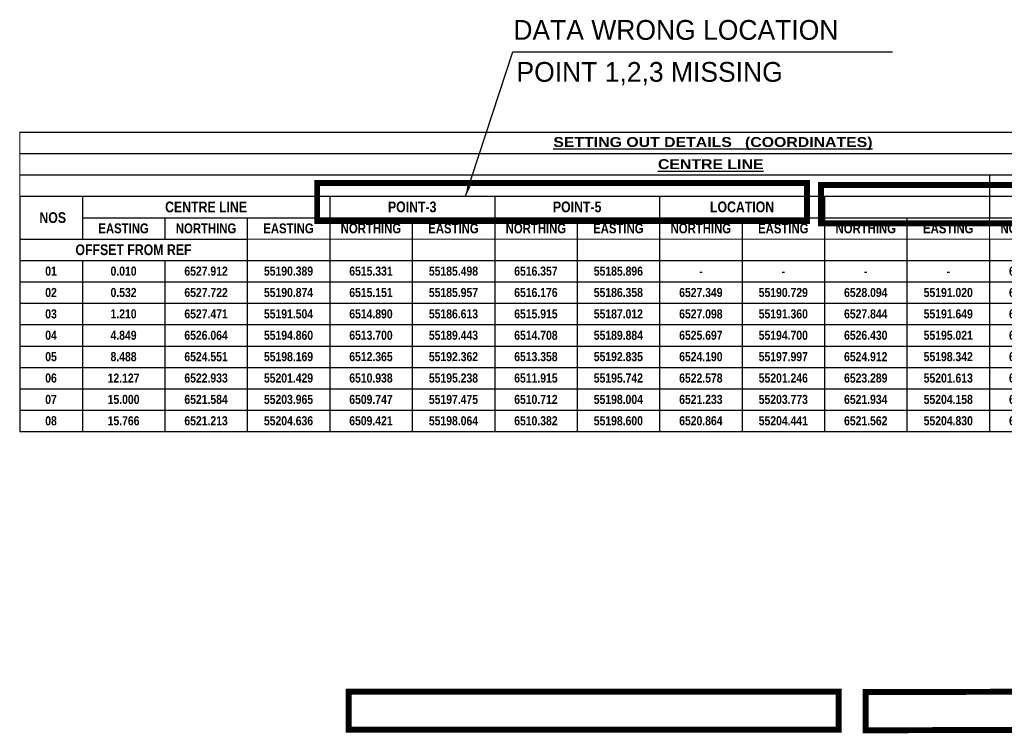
# Model space of a CAD drawing. Header units: metres. Extents: x 110.2 to 137.8, y -16.1 to 9.7.
# Tile 2 of 4: x 110.9 to 127.5, y -2.3 to 9.7. Entities that reach past the tile are written whole.
import ezdxf

# ---------------------------------------------------------------- set-up
doc = ezdxf.new("R2010")
doc.units = ezdxf.units.M
doc.styles.add('MtXpl_Arial_Black', font='txt')
doc.styles.get("Standard").update_dxf_attribs({"font": 'arial.ttf'})
doc.dimstyles.get("Standard").update_dxf_attribs({"dimtxt": 0.18, "dimasz": 0.18, "dimexe": 0.18, "dimexo": 0.0625, "dimgap": 0.09, "dimtad": 0, "dimtih": 1, "dimtoh": 1, "dimdec": 4, "dimzin": 0, "dimdsep": 46, "dimtxsty": 'Standard', "dimcen": 0.09, "dimadec": 0, "dimazin": 0, "dimtfac": 1, "dimtdec": 4, "dimtofl": 0, "dimtmove": 0, "dimatfit": 3, "dimfxl": 1, "dimtolj": 1, "dimtzin": 0, "dimarcsym": 0})

# ---------------------------------------------------------------- blocks, each defined once
blk = doc.blocks.new('*T1')
at = {"color": 0, "linetype": 'ByBlock', "lineweight": -2, "transparency": 16777216}
for p, q in [((0, 0), (23.268, 0)), ((23.268, 0), (23.268, -1.08)), ((0, -0.36), (23.268, -0.36)), ((0, -0.72), (23.268, -0.72)), ((16.327, -0.72), (16.327, -1.08)), ((17.715, -0.72), (17.715, -1.08)), ((19.103, -0.72), (19.103, -1.08)), ((20.492, -0.72), (20.492, -1.08)), ((21.88, -0.72), (21.88, -1.08)), ((1.055, -1.08), (16.327, -1.08)), ((0, -1.801), (3.832, -1.801)), ((3.832, -1.801), (3.832, -2.161)), ((5.22, -1.801), (5.22, -2.161)), ((6.608, -1.801), (6.608, -2.161)), ((7.997, -1.801), (7.997, -2.161)), ((9.385, -1.801), (9.385, -2.161)), ((10.773, -1.801), (10.773, -2.161)), ((12.162, -1.801), (12.162, -2.161)), ((13.55, -1.801), (13.55, -2.161)), ((14.938, -1.801), (14.938, -2.161)), ((16.327, -1.801), (16.327, -2.161)), ((17.715, -1.801), (17.715, -2.161)), ((19.103, -1.801), (19.103, -2.161)), ((20.492, -1.801), (20.492, -2.161)), ((21.88, -1.801), (23.268, -1.801)), ((0, -5.041), (23.268, -5.041))]:
    blk.add_line(p, q, dxfattribs=at)
at = {"linetype": 'ByBlock', "lineweight": 15, "transparency": 16777216}
for p, q in [((0, 0), (0, -1.08)), ((21.88, -1.08), (21.88, -1.801)), ((16.327, -1.441), (16.327, -1.801)), ((3.832, -1.801), (21.88, -1.801))]:
    blk.add_line(p, q, dxfattribs=at)
at = {"linetype": 'ByBlock', "lineweight": 30, "transparency": 16777216}
for p, q in [((0, -1.08), (1.055, -1.08)), ((0, -1.08), (0, -5.041)), ((16.327, -1.08), (23.268, -1.08)), ((23.268, -1.08), (23.268, -5.041))]:
    blk.add_line(p, q, dxfattribs=at)
at = {"linetype": 'ByBlock', "lineweight": -2, "transparency": 16777216}
for p, q in [((1.055, -1.08), (1.055, -1.801)), ((5.22, -1.08), (5.22, -1.801)), ((7.997, -1.08), (7.997, -1.801)), ((10.773, -1.08), (10.773, -1.801)), ((13.55, -1.08), (13.55, -1.801)), ((16.327, -1.08), (16.327, -1.441)), ((19.103, -1.08), (19.103, -1.801)), ((1.055, -1.441), (21.88, -1.441)), ((2.443, -1.441), (2.443, -1.801)), ((3.832, -1.441), (3.832, -1.801)), ((6.608, -1.441), (6.608, -1.801)), ((9.385, -1.441), (9.385, -1.801)), ((12.162, -1.441), (12.162, -1.801)), ((14.938, -1.441), (14.938, -1.801)), ((17.715, -1.441), (17.715, -1.801)), ((20.492, -1.441), (20.492, -1.801)), ((21.88, -1.801), (21.88, -5.041)), ((0, -2.161), (21.88, -2.161)), ((1.055, -2.161), (1.055, -5.041)), ((2.443, -2.161), (2.443, -5.041)), ((3.832, -2.161), (3.832, -5.041)), ((5.22, -2.161), (5.22, -5.041)), ((6.608, -2.161), (6.608, -5.041)), ((7.997, -2.161), (7.997, -5.041)), ((9.385, -2.161), (9.385, -5.041)), ((10.773, -2.161), (10.773, -5.041)), ((12.162, -2.161), (12.162, -5.041)), ((13.55, -2.161), (13.55, -5.041)), ((14.938, -2.161), (14.938, -5.041)), ((16.327, -2.161), (16.327, -5.041)), ((17.715, -2.161), (17.715, -5.041)), ((19.103, -2.161), (19.103, -5.041)), ((20.492, -2.161), (20.492, -5.041)), ((0, -2.521), (21.88, -2.521)), ((0, -2.881), (21.88, -2.881)), ((0, -3.241), (21.88, -3.241)), ((0, -3.601), (21.88, -3.601)), ((0, -3.961), (21.88, -3.961)), ((0, -4.321), (21.88, -4.321)), ((0, -4.681), (21.88, -4.681))]:
    blk.add_line(p, q, dxfattribs=at)
at = {"color": 0, "transparency": 16777216}
for s, insert, char_height, width, attachment_point in [('{\\fArial Black|b0|i0|c0;\\C7;\\L SETTING OUT DETAILS   (COORDINATES)', (11.634, -0.3), 0.16667, 23.14833, 8), ('{\\fArial Black|b1|i0|c0;\\C7;\\LCENTRE LINE ', (11.634, -0.54), 0.16667, 23.14833, 5), ('{\\fArial Narrow|b1|i0|c0;\\C7;CENTRE LINE', (3.138, -1.26), 0.18056, 4.045, 5), ('{\\fArial Narrow|b1|i0|c0;\\C7;POINT-3', (6.608, -1.26), 0.18056, 2.65667, 5), ('{\\fArial Narrow|b1|i0|c0;\\C7;POINT-5', (9.385, -1.26), 0.18056, 2.65667, 5), ('{\\fArial Narrow|b1|i0|c0;\\C7;LOCATION', (12.162, -1.26), 0.18056, 2.65667, 5), ('{\\fArial Narrow|b1|i0|c0;\\C7; NOS', (0.528, -1.44), 0.18056, 0.935, 5), ('{\\fArial Narrow|b1|i0|c0;\\C7;EASTING', (1.749, -1.621), 0.16667, 1.26833, 5), ('{\\fArial Narrow|b1|i0|c0;\\C7;NORTHING', (3.138, -1.621), 0.16667, 1.26833, 5), ('{\\fArial Narrow|b1|i0|c0;\\C7;EASTING', (4.526, -1.621), 0.16667, 1.26833, 5), ('{\\fArial Narrow|b1|i0|c0;\\C7;NORTHING', (5.914, -1.621), 0.16667, 1.26833, 5), ('{\\fArial Narrow|b1|i0|c0;\\C7;EASTING', (7.303, -1.621), 0.16667, 1.26833, 5), ('{\\fArial Narrow|b1|i0|c0;\\C7;NORTHING', (8.691, -1.621), 0.16667, 1.26833, 5), ('{\\fArial Narrow|b1|i0|c0;\\C7;EASTING', (10.079, -1.621), 0.16667, 1.26833, 5), ('{\\fArial Narrow|b1|i0|c0;\\C7;NORTHING', (11.468, -1.621), 0.16667, 1.26833, 5), ('{\\fArial Narrow|b1|i0|c0;\\C7;EASTING', (12.856, -1.621), 0.16667, 1.26833, 5), ('{\\fArial Narrow|b1|i0|c0;\\C7;NORTHING', (14.244, -1.621), 0.16667, 1.26833, 5), ('{\\fArial Narrow|b1|i0|c0;\\C7;EASTING', (15.633, -1.621), 0.16667, 1.26833, 5), ('{\\fArial Narrow|b1|i0|c0;\\C7;NORTHING', (17.021, -1.621), 0.16667, 1.26833, 5), ('{\\fArial Narrow|b1|i0|c0;\\C7;EASTING', (18.409, -1.621), 0.16667, 1.26833, 5), ('{\\fArial Narrow|b1|i0|c0;\\C7;NORTHING', (19.798, -1.621), 0.16667, 1.26833, 5), ('{\\fArial Narrow|b1|i0|c0;\\C7;OFFSET FROM REF', (1.916, -1.981), 0.18056, 3.71167, 5), ('{\\fArial Narrow|b1|i0|c0;\\C7;01', (0.528, -2.341), 0.15278, 0.935, 5), ('{\\fArial Narrow|b1|i0|c0;\\C7;0.010', (1.749, -2.341), 0.15278, 1.26833, 5), ('{\\fArial Narrow|b1|i0|c0;\\C7;6527.912', (3.138, -2.341), 0.15278, 1.26833, 5), ('{\\fArial Narrow|b1|i0|c0;\\C7;55190.389', (4.526, -2.341), 0.15278, 1.26833, 5), ('{\\fArial Narrow|b1|i0|c0;\\C7;6515.331', (5.914, -2.341), 0.15278, 1.26833, 5), ('{\\fArial Narrow|b1|i0|c0;\\C7;55185.498', (7.303, -2.341), 0.15278, 1.26833, 5), ('{\\fArial Narrow|b1|i0|c0;\\C7;6516.357', (8.691, -2.341), 0.15278, 1.26833, 5), ('{\\fArial Narrow|b1|i0|c0;\\C7;55185.896', (10.079, -2.341), 0.15278, 1.26833, 5), ('{\\fArial Narrow|b1|i0|c0;\\C7;6539.471', (17.021, -2.341), 0.15278, 1.26833, 5), ('{\\fArial Narrow|b1|i0|c0;\\C7;55194.882', (18.409, -2.341), 0.15278, 1.26833, 5), ('{\\fArial Narrow|b1|i0|c0;\\C7;6540.497', (19.798, -2.341), 0.15278, 1.26833, 5), ('{\\fArial Narrow|b1|i0|c0;\\C7;55195.281', (21.186, -2.341), 0.15278, 1.26833, 5), ('{\\fArial Narrow|b1|i0|c0;\\C7;-', (11.468, -2.341), 0.15278, 1.26833, 5), ('{\\fArial Narrow|b1|i0|c0;\\C7;-', (12.856, -2.341), 0.15278, 1.26833, 5), ('{\\fArial Narrow|b1|i0|c0;\\C7;-', (14.244, -2.341), 0.15278, 1.26833, 5), ('{\\fArial Narrow|b1|i0|c0;\\C7;-', (15.633, -2.341), 0.15278, 1.26833, 5), ('{\\fArial Narrow|b1|i0|c0;\\C7;02', (0.528, -2.701), 0.15278, 0.935, 5), ('{\\fArial Narrow|b1|i0|c0|p34;0.532}', (1.749, -2.701), 0.15278, 1.26833, 5), ('{\\fArial Narrow|b1|i0|c0;\\C7;6527.722', (3.138, -2.701), 0.15278, 1.26833, 5), ('{\\fArial Narrow|b1|i0|c0;\\C7;55190.874', (4.526, -2.701), 0.15278, 1.26833, 5), ('{\\fArial Narrow|b1|i0|c0;\\C7;6515.151', (5.914, -2.701), 0.15278, 1.26833, 5), ('{\\fArial Narrow|b1|i0|c0;\\C7;55185.957', (7.303, -2.701), 0.15278, 1.26833, 5), ('{\\fArial Narrow|b1|i0|c0;\\C7;6516.176', (8.691, -2.701), 0.15278, 1.26833, 5), ('{\\fArial Narrow|b1|i0|c0;\\C7;55186.358', (10.079, -2.701), 0.15278, 1.26833, 5), ('{\\fArial Narrow|b1|i0|c0;\\C7;6527.349', (11.468, -2.701), 0.15278, 1.26833, 5), ('{\\fArial Narrow|b1|i0|c0;\\C7;55190.729', (12.856, -2.701), 0.15278, 1.26833, 5), ('{\\fArial Narrow|b1|i0|c0;\\C7;6528.094', (14.244, -2.701), 0.15278, 1.26833, 5), ('{\\fArial Narrow|b1|i0|c0;\\C7;55191.020', (15.633, -2.701), 0.15278, 1.26833, 5), ('{\\fArial Narrow|b1|i0|c0;\\C7;6539.272', (17.021, -2.701), 0.15278, 1.26833, 5), ('{\\fArial Narrow|b1|i0|c0;\\C7;55195.392', (18.409, -2.701), 0.15278, 1.26833, 5), ('{\\fArial Narrow|b1|i0|c0;\\C7;6540.296', (19.798, -2.701), 0.15278, 1.26833, 5), ('{\\fArial Narrow|b1|i0|c0;\\C7;55195.793', (21.186, -2.701), 0.15278, 1.26833, 5), ('{\\fArial Narrow|b1|i0|c0;\\C7;03', (0.528, -3.061), 0.15278, 0.935, 5), ('{\\fArial Narrow|b1|i0|c0|p34;1.210}', (1.749, -3.061), 0.15278, 1.26833, 5), ('{\\fArial Narrow|b1|i0|c0;\\C7;6527.471', (3.138, -3.061), 0.15278, 1.26833, 5), ('{\\fArial Narrow|b1|i0|c0;\\C7;55191.504', (4.526, -3.061), 0.15278, 1.26833, 5), ('{\\fArial Narrow|b1|i0|c0;\\C7;6514.890', (5.914, -3.061), 0.15278, 1.26833, 5), ('{\\fArial Narrow|b1|i0|c0;\\C7;55186.613', (7.303, -3.061), 0.15278, 1.26833, 5), ('{\\fArial Narrow|b1|i0|c0;\\C7;6515.915', (8.691, -3.061), 0.15278, 1.26833, 5), ('{\\fArial Narrow|b1|i0|c0;\\C7;55187.012', (10.079, -3.061), 0.15278, 1.26833, 5), ('{\\fArial Narrow|b1|i0|c0;\\C7;6527.098', (11.468, -3.061), 0.15278, 1.26833, 5), ('{\\fArial Narrow|b1|i0|c0;\\C7;55191.360', (12.856, -3.061), 0.15278, 1.26833, 5), ('{\\fArial Narrow|b1|i0|c0;\\C7;6527.844', (14.244, -3.061), 0.15278, 1.26833, 5), ('{\\fArial Narrow|b1|i0|c0;\\C7;55191.649', (15.633, -3.061), 0.15278, 1.26833, 5), ('{\\fArial Narrow|b1|i0|c0;\\C7;6539.031', (17.021, -3.061), 0.15278, 1.26833, 5), ('{\\fArial Narrow|b1|i0|c0;\\C7;55195.998', (18.409, -3.061), 0.15278, 1.26833, 5), ('{\\fArial Narrow|b1|i0|c0;\\C7;6540.056', (19.798, -3.061), 0.15278, 1.26833, 5), ('{\\fArial Narrow|b1|i0|c0;\\C7;55196.397', (21.186, -3.061), 0.15278, 1.26833, 5), ('{\\fArial Narrow|b1|i0|c0;\\C7;04', (0.528, -3.421), 0.15278, 0.935, 5), ('{\\fArial Narrow|b1|i0|c0|p34;4.849}', (1.749, -3.421), 0.15278, 1.26833, 5), ('{\\fArial Narrow|b1|i0|c0;\\C7;6526.064', (3.138, -3.421), 0.15278, 1.26833, 5), ('{\\fArial Narrow|b1|i0|c0;\\C7;55194.860', (4.526, -3.421), 0.15278, 1.26833, 5), ('{\\fArial Narrow|b1|i0|c0;\\C7;6513.700', (5.914, -3.421), 0.15278, 1.26833, 5), ('{\\fArial Narrow|b1|i0|c0;\\C7;55189.443', (7.303, -3.421), 0.15278, 1.26833, 5), ('{\\fArial Narrow|b1|i0|c0;\\C7;6514.708', (8.691, -3.421), 0.15278, 1.26833, 5), ('{\\fArial Narrow|b1|i0|c0;\\C7;55189.884', (10.079, -3.421), 0.15278, 1.26833, 5), ('{\\fArial Narrow|b1|i0|c0;\\C7;6525.697', (11.468, -3.421), 0.15278, 1.26833, 5), ('{\\fArial Narrow|b1|i0|c0;\\C7;55194.700', (12.856, -3.421), 0.15278, 1.26833, 5), ('{\\fArial Narrow|b1|i0|c0;\\C7;6526.430', (14.244, -3.421), 0.15278, 1.26833, 5), ('{\\fArial Narrow|b1|i0|c0;\\C7;55195.021', (15.633, -3.421), 0.15278, 1.26833, 5), ('{\\fArial Narrow|b1|i0|c0;\\C7;6537.423', (17.021, -3.421), 0.15278, 1.26833, 5), ('{\\fArial Narrow|b1|i0|c0;\\C7;55199.838', (18.409, -3.421), 0.15278, 1.26833, 5), ('{\\fArial Narrow|b1|i0|c0;\\C7;6538.430', (19.798, -3.421), 0.15278, 1.26833, 5), ('{\\fArial Narrow|b1|i0|c0;\\C7;55200.279', (21.186, -3.421), 0.15278, 1.26833, 5), ('{\\fArial Narrow|b1|i0|c0;\\C7;05', (0.528, -3.781), 0.15278, 0.935, 5), ('{\\fArial Narrow|b1|i0|c0|p34;8.488}', (1.749, -3.781), 0.15278, 1.26833, 5), ('{\\fArial Narrow|b1|i0|c0;\\C7;6524.551', (3.138, -3.781), 0.15278, 1.26833, 5), ('{\\fArial Narrow|b1|i0|c0;\\C7;55198.169', (4.526, -3.781), 0.15278, 1.26833, 5), ('{\\fArial Narrow|b1|i0|c0;\\C7;6512.365', (5.914, -3.781), 0.15278, 1.26833, 5), ('{\\fArial Narrow|b1|i0|c0;\\C7;55192.362', (7.303, -3.781), 0.15278, 1.26833, 5), ('{\\fArial Narrow|b1|i0|c0;\\C7;6513.358', (8.691, -3.781), 0.15278, 1.26833, 5), ('{\\fArial Narrow|b1|i0|c0;\\C7;55192.835', (10.079, -3.781), 0.15278, 1.26833, 5), ('{\\fArial Narrow|b1|i0|c0;\\C7;6524.190', (11.468, -3.781), 0.15278, 1.26833, 5), ('{\\fArial Narrow|b1|i0|c0;\\C7;55197.997', (12.856, -3.781), 0.15278, 1.26833, 5), ('{\\fArial Narrow|b1|i0|c0;\\C7;6524.912', (14.244, -3.781), 0.15278, 1.26833, 5), ('{\\fArial Narrow|b1|i0|c0;\\C7;55198.342', (15.633, -3.781), 0.15278, 1.26833, 5), ('{\\fArial Narrow|b1|i0|c0;\\C7;6535.746', (17.021, -3.781), 0.15278, 1.26833, 5), ('{\\fArial Narrow|b1|i0|c0;\\C7;55203.505', (18.409, -3.781), 0.15278, 1.26833, 5), ('{\\fArial Narrow|b1|i0|c0;\\C7;6536.739', (19.798, -3.781), 0.15278, 1.26833, 5), ('{\\fArial Narrow|b1|i0|c0;\\C7;55203.978', (21.186, -3.781), 0.15278, 1.26833, 5), ('{\\fArial Narrow|b1|i0|c0;\\C7;06', (0.528, -4.141), 0.15278, 0.935, 5), ('{\\fArial Narrow|b1|i0|c0|p34;12.127}', (1.749, -4.141), 0.15278, 1.26833, 5), ('{\\fArial Narrow|b1|i0|c0;\\C7;6522.933', (3.138, -4.141), 0.15278, 1.26833, 5), ('{\\fArial Narrow|b1|i0|c0;\\C7;55201.429', (4.526, -4.141), 0.15278, 1.26833, 5), ('{\\fArial Narrow|b1|i0|c0;\\C7;6510.938', (5.914, -4.141), 0.15278, 1.26833, 5), ('{\\fArial Narrow|b1|i0|c0;\\C7;55195.238', (7.303, -4.141), 0.15278, 1.26833, 5), ('{\\fArial Narrow|b1|i0|c0;\\C7;6511.915', (8.691, -4.141), 0.15278, 1.26833, 5), ('{\\fArial Narrow|b1|i0|c0;\\C7;55195.742', (10.079, -4.141), 0.15278, 1.26833, 5), ('{\\fArial Narrow|b1|i0|c0;\\C7;6522.578', (11.468, -4.141), 0.15278, 1.26833, 5), ('{\\fArial Narrow|b1|i0|c0;\\C7;55201.246', (12.856, -4.141), 0.15278, 1.26833, 5), ('{\\fArial Narrow|b1|i0|c0;\\C7;6523.289', (14.244, -4.141), 0.15278, 1.26833, 5), ('{\\fArial Narrow|b1|i0|c0;\\C7;55201.613', (15.633, -4.141), 0.15278, 1.26833, 5), ('{\\fArial Narrow|b1|i0|c0;\\C7;6533.953', (17.021, -4.141), 0.15278, 1.26833, 5), ('{\\fArial Narrow|b1|i0|c0;\\C7;55207.117', (18.409, -4.141), 0.15278, 1.26833, 5), ('{\\fArial Narrow|b1|i0|c0;\\C7;6534.930', (19.798, -4.141), 0.15278, 1.26833, 5), ('{\\fArial Narrow|b1|i0|c0;\\C7;55207.622', (21.186, -4.141), 0.15278, 1.26833, 5), ('{\\fArial Narrow|b1|i0|c0;\\C7;07', (0.528, -4.501), 0.15278, 0.935, 5), ('{\\fArial Narrow|b1|i0|c0|p34;15.000}', (1.749, -4.501), 0.15278, 1.26833, 5), ('{\\fArial Narrow|b1|i0|c0;\\C7;6521.584', (3.138, -4.501), 0.15278, 1.26833, 5), ('{\\fArial Narrow|b1|i0|c0;\\C7;55203.965', (4.526, -4.501), 0.15278, 1.26833, 5), ('{\\fArial Narrow|b1|i0|c0;\\C7;6509.747', (5.914, -4.501), 0.15278, 1.26833, 5), ('{\\fArial Narrow|b1|i0|c0;\\C7;55197.475', (7.303, -4.501), 0.15278, 1.26833, 5), ('{\\fArial Narrow|b1|i0|c0;\\C7;6510.712', (8.691, -4.501), 0.15278, 1.26833, 5), ('{\\fArial Narrow|b1|i0|c0;\\C7;55198.004', (10.079, -4.501), 0.15278, 1.26833, 5), ('{\\fArial Narrow|b1|i0|c0;\\C7;6521.233', (11.468, -4.501), 0.15278, 1.26833, 5), ('{\\fArial Narrow|b1|i0|c0;\\C7;55203.773', (12.856, -4.501), 0.15278, 1.26833, 5), ('{\\fArial Narrow|b1|i0|c0;\\C7;6521.934', (14.244, -4.501), 0.15278, 1.26833, 5), ('{\\fArial Narrow|b1|i0|c0;\\C7;55204.158', (15.633, -4.501), 0.15278, 1.26833, 5), ('{\\fArial Narrow|b1|i0|c0;\\C7;6532.457', (17.021, -4.501), 0.15278, 1.26833, 5), ('{\\fArial Narrow|b1|i0|c0;\\C7;55209.928', (18.409, -4.501), 0.15278, 1.26833, 5), ('{\\fArial Narrow|b1|i0|c0;\\C7;6533.421', (19.798, -4.501), 0.15278, 1.26833, 5), ('{\\fArial Narrow|b1|i0|c0;\\C7;55210.456', (21.186, -4.501), 0.15278, 1.26833, 5), ('{\\fArial Narrow|b1|i0|c0;\\C7;08', (0.528, -4.861), 0.15278, 0.935, 5), ('{\\fArial Narrow|b1|i0|c0|p34;15.766}', (1.749, -4.861), 0.15278, 1.26833, 5), ('{\\fArial Narrow|b1|i0|c0;\\C7;6521.213', (3.138, -4.861), 0.15278, 1.26833, 5), ('{\\fArial Narrow|b1|i0|c0;\\C7;55204.636', (4.526, -4.861), 0.15278, 1.26833, 5), ('{\\fArial Narrow|b1|i0|c0;\\C7;6509.421', (5.914, -4.861), 0.15278, 1.26833, 5), ('{\\fArial Narrow|b1|i0|c0;\\C7;55198.064', (7.303, -4.861), 0.15278, 1.26833, 5), ('{\\fArial Narrow|b1|i0|c0;\\C7;6510.382', (8.691, -4.861), 0.15278, 1.26833, 5), ('{\\fArial Narrow|b1|i0|c0;\\C7;55198.600', (10.079, -4.861), 0.15278, 1.26833, 5), ('{\\fArial Narrow|b1|i0|c0;\\C7;6520.864', (11.468, -4.861), 0.15278, 1.26833, 5), ('{\\fArial Narrow|b1|i0|c0;\\C7;55204.441', (12.856, -4.861), 0.15278, 1.26833, 5), ('{\\fArial Narrow|b1|i0|c0;\\C7;6521.562', (14.244, -4.861), 0.15278, 1.26833, 5), ('{\\fArial Narrow|b1|i0|c0;\\C7;55204.830', (15.633, -4.861), 0.15278, 1.26833, 5), ('{\\fArial Narrow|b1|i0|c0;\\C7;6532.045', (17.021, -4.861), 0.15278, 1.26833, 5), ('{\\fArial Narrow|b1|i0|c0;\\C7;55210.673', (18.409, -4.861), 0.15278, 1.26833, 5), ('{\\fArial Narrow|b1|i0|c0;\\C7;6533.006', (19.798, -4.861), 0.15278, 1.26833, 5), ('{\\fArial Narrow|b1|i0|c0;\\C7;55211.208', (21.186, -4.861), 0.15278, 1.26833, 5)]:
    blk.add_mtext(s, dxfattribs=dict(at, insert=insert, char_height=char_height, width=width, attachment_point=attachment_point))

msp = doc.modelspace()

# ---------------------------------------------------------------- linework, layer by layer
at = {"color": 1, "const_width": 0.1}
for points in [[(115.939, 6.987), (124.188, 6.987), (124.188, 6.344), (115.939, 6.344)], [(116.471, -1.577), (124.719, -1.577), (124.719, -2.22), (116.471, -2.22)]]:
    msp.add_lwpolyline(points, close=True, dxfattribs=at)
at = {"color": 3, "const_width": 0.1}
for points in [[(124.423, 6.953), (132.672, 6.953), (132.672, 6.31), (124.423, 6.31)], [(125.175, -1.586), (132.61, -1.567), (132.61, -2.21), (125.175, -2.229)]]:
    msp.add_lwpolyline(points, close=True, dxfattribs=at)

# ---------------------------------------------------------------- block references
msp.add_blockref('*T1', (110.931, 7.843))

# ---------------------------------------------------------------- texts
at = {"color": 3, "style": 'MtXpl_Arial_Black'}
for s, p in [('DATA WRONG LOCATION', (119.242, 9.398)), ('POINT 1,2,3 MISSING', (119.295, 8.691))]:
    msp.add_text(s, height=0.33333, dxfattribs=at).set_placement(p)

# ---------------------------------------------------------------- leaders
at = {"color": 3}
msp.add_leader([(118.439, 6.765), (119.232, 9.197), (125.628, 9.197)], dimstyle='Standard', override={"dimgap": 0.09, "dimtad": 0}, dxfattribs=at)

doc.saveas('drawing.dxf')
